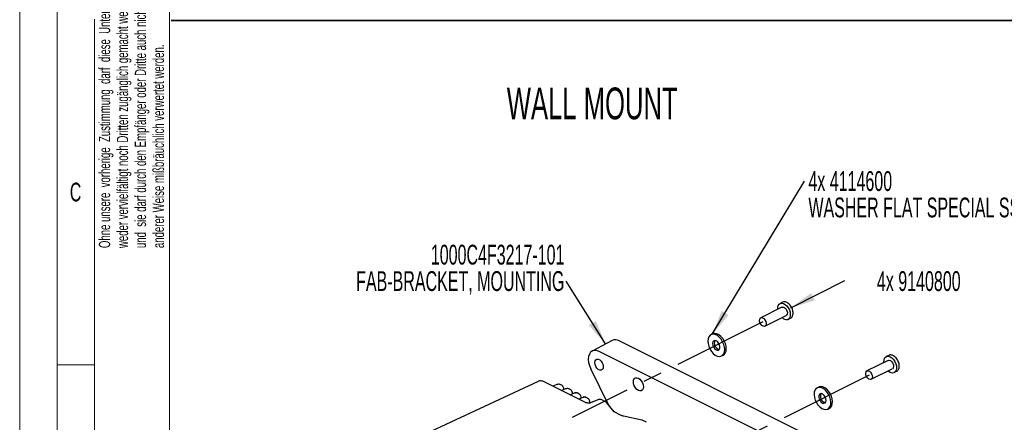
# Model space of a CAD drawing. Header units: millimetres. Extents: x 0 to 1680, y 0 to 1188.
# Tile 7 of 40: x 0 to 526, y 379 to 594. Entities that reach past the tile are written whole.
import ezdxf

# ---------------------------------------------------------------- set-up
doc = ezdxf.new("R2010")
doc.units = ezdxf.units.MM
doc.header["$LTSCALE"] = 4
doc.linetypes.add('CENTERX2', pattern=[20.32, 12.7, -2.54, 2.54, -2.54])
doc.layers.add('FORMAT', color=7, linetype='Continuous')
doc.styles.add('SLDTEXTSTYLE0', font='TXT', dxfattribs={"width": 0.605})
doc.styles.add('SLDTEXTSTYLE1', font='TXT', dxfattribs={"width": 0.638186})
doc.dimstyles.new('SLDDIMSTYLE0', dxfattribs={"dimtxt": 0.18, "dimasz": 13.208, "dimexe": 0, "dimexo": 0.0625, "dimgap": 0, "dimtad": 0, "dimtih": 1, "dimtoh": 1, "dimdec": 0, "dimrnd": 1e-09, "dimzin": 0, "dimdsep": 46, "dimtxsty": 'Standard', "dimsah": 1, "dimcen": 0.09, "dimadec": 0, "dimazin": 0, "dimtfac": 13.208, "dimtdec": 0, "dimtofl": 0, "dimtmove": 0, "dimatfit": 3, "dimfxl": 1, "dimfrac": 2, "dimtolj": 1, "dimtzin": 0, "dimarcsym": 0})

# ---------------------------------------------------------------- blocks, each defined once
blk = doc.blocks.new('SW_NOTE_8')
at = {"color": 0, "linetype": 'Continuous', "lineweight": 0, "char_height": 6, "attachment_point": 1, "rotation": 90, "style": 'SLDTEXTSTYLE1'}
for s, insert in [('weder vervielfältigt noch Dritten zugänglich gemacht werden,', (1.87, 0)), ('Ohne unsere  vorherige  Zustimmung  darf  diese  Unterlage', (-7.73, 0)), ('und  sie darf durch den Empfänger oder Dritte auch nicht in', (11.47, 0)), ('anderer Weise mißbräuchlich verwertet werden.', (21.07, 0))]:
    blk.add_mtext(s, dxfattribs=dict(at, insert=insert))
blk = doc.blocks.new('SW_NOTE_10')
at = {"layer": 'FORMAT', "color": 0, "char_height": 10.5833, "attachment_point": 3, "style": 'SLDTEXTSTYLE0'}
for s, insert in [('1000C4F3217-101', (-0.84, 19.52)), ('FAB-BRACKET, MOUNTING', (-0.87, 5.41))]:
    blk.add_mtext(s, dxfattribs=dict(at, insert=insert))
blk = doc.blocks.new('SW_NOTE_11')
at = {"layer": 'FORMAT', "color": 0, "attachment_point": 1, "style": 'SLDTEXTSTYLE0'}
for s, insert, char_height in [('4x 4114600', (2.04, 5.29), 10.583), ('WASHER FLAT SPECIAL SST', (2.04, -8.82), 10.5833)]:
    blk.add_mtext(s, dxfattribs=dict(at, insert=insert, char_height=char_height))
blk = doc.blocks.new('SW_NOTE_12')
at = {"layer": 'FORMAT', "color": 0, "insert": (39.47, 4.99), "char_height": 10.583, "attachment_point": 2, "style": 'SLDTEXTSTYLE0'}
blk.add_mtext('4x 9140800', dxfattribs=at)

msp = doc.modelspace()

# ---------------------------------------------------------------- linework, layer by layer
at = {"color": 7, "linetype": 'Continuous', "lineweight": 18}
for p, q in [((0, 1188), (0, 0)), ((20, 1168), (20, 20)), ((80, 1148), (80, 40)), ((40, 594), (40, 409.33)), ((40, 409.33), (20, 409.33)), ((40, 409.33), (40, 224.67))]:
    msp.add_line(p, q, dxfattribs=at)
at = {"color": 7, "linetype": 'Continuous', "lineweight": 25}
for p, q in [((407.77, 442.76), (406.48, 442.11)), ((407.49, 440.1), (396.17, 434.44)), ((398.41, 429.97), (409.72, 435.63)), ((410.73, 433.61), (412.02, 434.26)), ((316.67, 422.29), (306.02, 416.67)), ((419.27, 372.7), (320.49, 422.09)), ((370.41, 425.86), (369.53, 425.42)), ((408.5, 367.08), (309.71, 416.47)), ((375.21, 414.06), (376.09, 414.5)), ((464.24, 411.72), (452.93, 406.06)), ((464.53, 414.38), (463.23, 413.73)), ((314.96, 387.68), (305.25, 407.24)), ((455.16, 401.59), (466.48, 407.25)), ((467.48, 405.24), (468.77, 405.88)), ((277.16, 400.5), (190.02, 360)), ((302.44, 389.2), (279.99, 400.42)), ((286.87, 398.68), (285.04, 397.9)), ((289.64, 398.51), (289.26, 398.7)), ((291.47, 396.38), (289.63, 395.6)), ((294.24, 396.21), (293.85, 396.41)), ((427.16, 397.49), (426.28, 397.05)), ((296.06, 394.08), (294.23, 393.3)), ((298.84, 393.91), (298.45, 394.11)), ((300.66, 391.78), (298.82, 391)), ((303.43, 391.62), (303.04, 391.81)), ((309.04, 390.68), (305.22, 389.1)), ((313.08, 389.63), (311.12, 390.61)), ((317.78, 384.23), (313.89, 388.98)), ((317.78, 384.23), (317.74, 384.28)), ((431.96, 385.69), (432.84, 386.13)), ((321.59, 382.3), (318.08, 384.05)), ((332.5, 379.83), (322.69, 381.93)), ((335.05, 378.64), (333.1, 379.62))]:
    msp.add_line(p, q, dxfattribs=at)
at = {"color": 7, "linetype": 'CENTERX2'}
for p, q in [((397.29, 432.21), (295.35, 381.26)), ((454.05, 403.83), (352.13, 352.87))]:
    msp.add_line(p, q, dxfattribs=at)
at = {"color": 7, "linetype": 'Continuous', "lineweight": 25, "flags": 128}
for points in [[(405.27, 438.99), (405.27, 439.99), (405.49, 440.97), (405.95, 441.71), (406.6, 442.17), (407.4, 442.3), (408.29, 442.11), (409.21, 441.61), (410.08, 440.82), (410.84, 439.82), (411.43, 438.67), (411.82, 437.46), (411.96, 436.28), (411.86, 435.22), (411.51, 434.35), (410.95, 433.75), (410.22, 433.45), (410.22, 433.45)], [(407.49, 440.1), (407.75, 440.19), (408.41, 440.11), (409.1, 439.69), (409.71, 439), (410.15, 438.13), (410.36, 437.22), (410.3, 436.41), (409.98, 435.82), (409.72, 435.63)], [(398.14, 429.88), (397.48, 429.96), (396.8, 430.37), (396.18, 431.07), (395.74, 431.94), (395.53, 432.85), (395.59, 433.66), (395.91, 434.25), (396.44, 434.53), (397.1, 434.45), (397.78, 434.04), (398.4, 433.34), (398.84, 432.47), (399.05, 431.56), (398.99, 430.75), (398.67, 430.16), (398.14, 429.88)], [(374.89, 413.93), (375.71, 414.4), (376.33, 415.17), (376.72, 416.21), (376.86, 417.46), (376.74, 418.83), (376.36, 420.27), (375.75, 421.67), (374.95, 422.96), (373.99, 424.06), (372.94, 424.91), (371.86, 425.46), (370.81, 425.68), (369.85, 425.56), (369.03, 425.09), (368.41, 424.32), (368.02, 423.28), (367.88, 422.03), (368, 420.65), (368.38, 419.22), (368.98, 417.82), (369.79, 416.53), (370.74, 415.43), (371.79, 414.58), (372.87, 414.03), (373.93, 413.81), (374.89, 413.93)], [(373.47, 417.2), (373.99, 417.57), (374.28, 418.23), (374.32, 419.09), (374.09, 420.05), (373.63, 420.96), (373, 421.71), (372.29, 422.19), (371.58, 422.35), (370.98, 422.15), (370.57, 421.62), (370.4, 420.85), (370.5, 419.92), (370.85, 418.97), (371.4, 418.13), (372.09, 417.5), (372.81, 417.18), (373.47, 417.2)], [(376.09, 414.5), (376.59, 414.84), (377.21, 415.61), (377.6, 416.65), (377.74, 417.9), (377.62, 419.27), (377.24, 420.71), (376.63, 422.11), (375.83, 423.4), (374.87, 424.5), (373.82, 425.35), (372.74, 425.9), (371.69, 426.12), (370.73, 426), (370.41, 425.86)], [(309.71, 416.47), (308.43, 416.93), (307.21, 417.02), (306.12, 416.72), (305.21, 416.06), (304.53, 415.06), (304.1, 413.77), (303.97, 412.27), (304.12, 410.62), (304.55, 408.92), (305.25, 407.24)], [(307.47, 410.55), (307.61, 411.42), (308, 412.05), (308.59, 412.37), (309.32, 412.33), (310.1, 411.94), (310.83, 411.25), (311.43, 410.34), (311.82, 409.32), (311.95, 408.31), (311.82, 407.44), (311.43, 406.81), (310.83, 406.49), (310.1, 406.53), (309.32, 406.92), (308.59, 407.61), (308, 408.52), (307.61, 409.54), (307.47, 410.55)], [(462.03, 410.61), (462.01, 410.84), (462.06, 411.93), (462.36, 412.84), (462.88, 413.5), (463.59, 413.87), (464.42, 413.9), (465.33, 413.61), (466.24, 413.02), (467.08, 412.16), (467.79, 411.1), (468.33, 409.92), (468.64, 408.72), (468.71, 407.56), (468.53, 406.55), (468.12, 405.76), (467.5, 405.25), (467.5, 405.25)], [(464.24, 411.72), (464.84, 411.81), (465.52, 411.56), (466.19, 410.99), (466.72, 410.18), (467.05, 409.28), (467.12, 408.4), (466.92, 407.69), (466.49, 407.25)], [(455.17, 401.6), (454.57, 401.5), (453.88, 401.75), (453.22, 402.33), (452.68, 403.13), (452.36, 404.03), (452.29, 404.91), (452.48, 405.62), (452.92, 406.06), (453.52, 406.16), (454.21, 405.9), (454.87, 405.33), (455.41, 404.53), (455.73, 403.62), (455.81, 402.75), (455.61, 402.03), (455.17, 401.6)], [(328.04, 400.27), (328.17, 401.22), (328.55, 401.95), (329.15, 402.38), (329.9, 402.47), (330.73, 402.22), (331.56, 401.64), (332.31, 400.8), (332.9, 399.77), (333.29, 398.66), (333.42, 397.58), (333.29, 396.63), (332.9, 395.9), (332.31, 395.47), (331.56, 395.37), (330.73, 395.63), (329.9, 396.21), (329.15, 397.05), (328.55, 398.08), (328.17, 399.18), (328.04, 400.27)], [(430.9, 385.43), (431.84, 385.63), (432.61, 386.16), (433.19, 387), (433.53, 388.09), (433.61, 389.37), (433.43, 390.76), (433, 392.2), (432.35, 393.58), (431.51, 394.83), (430.53, 395.89), (429.47, 396.68), (428.39, 397.16), (427.35, 397.31), (426.41, 397.11), (425.63, 396.57), (425.06, 395.74), (424.72, 394.65), (424.64, 393.37), (424.82, 391.97), (425.24, 390.54), (425.9, 389.15), (426.74, 387.9), (427.72, 386.85), (428.78, 386.06), (429.86, 385.57), (430.9, 385.43)], [(432.84, 386.13), (433.49, 386.6), (434.07, 387.44), (434.41, 388.53), (434.49, 389.81), (434.31, 391.2), (433.88, 392.64), (433.23, 394.02), (432.39, 395.27), (431.41, 396.33), (430.35, 397.12), (429.27, 397.6), (428.23, 397.75), (427.29, 397.55), (427.16, 397.49)], [(429.9, 388.77), (430.5, 388.96), (430.92, 389.48), (431.09, 390.25), (430.99, 391.18), (430.65, 392.13), (430.1, 392.97), (429.41, 393.6), (428.69, 393.93), (428.03, 393.91), (427.51, 393.55), (427.21, 392.89), (427.17, 392.03), (427.4, 391.08), (427.85, 390.16), (428.48, 389.41), (429.2, 388.92), (429.9, 388.77)]]:
    msp.add_lwpolyline(points, dxfattribs=at)
at = {"color": 7, "linetype": 'Continuous', "lineweight": 25}
for centre, radius, start, end in [((410.07, 437.02), 3.57, 224.3628, 272.4883), ((318.39, 418.61), 4.07, 58.88, 114.9205), ((374.66, 420.89), 3.38, 154.4841, 258.646), ((466.55, 408.1), 3.01, 220.6018, 288.4163), ((310, 388.37), 2.5, 63.4349, 112.5183), ((311.96, 387.4), 2.5, 39.3162, 63.4349), ((431.39, 392.5), 3.35, 154.0935, 259.5629), ((331.98, 377.39), 2.5, 63.4349, 77.9059)]:
    msp.add_arc(centre, radius, start, end, dxfattribs=at)
for centre in [(286.95, 394.27), (291.55, 391.97), (296.14, 389.67), (300.74, 387.37)]:
    msp.add_ellipse(centre, major_axis=(2.35, 4.41), ratio=0.631359, start_param=6.257229, end_param=6.949498, dxfattribs=at)
for points, knots in [([(413.2, 435.74), (413.26, 435.9), (413.43, 436.36), (413.46, 437.27), (413.3, 438.4), (412.91, 439.56), (412.32, 440.66), (411.57, 441.61), (410.71, 442.36), (409.77, 442.86), (408.86, 443.03), (408.13, 442.96), (407.8, 442.74), (407.69, 442.67)], [0, 0, 0, 0, 0.052223, 0.151384, 0.252719, 0.354142, 0.455527, 0.557236, 0.659649, 0.76318, 0.867021, 0.956412, 1, 1, 1, 1]), ([(412.04, 434.3), (412.23, 434.41), (412.65, 434.66), (413.04, 435.19), (413.16, 435.61), (413.2, 435.74)], [0, 0, 0, 0, 0.35163, 0.795237, 1, 1, 1, 1]), ([(466.23, 414.48), (466.07, 414.53), (465.64, 414.66), (465.04, 414.62), (464.68, 414.42), (464.56, 414.35)], [0, 0, 0, 0, 0.269533, 0.741089, 1, 1, 1, 1]), ([(468.8, 405.89), (468.94, 405.98), (469.32, 406.21), (469.78, 406.8), (470.11, 407.65), (470.22, 408.67), (470.1, 409.8), (469.76, 410.96), (469.2, 412.07), (468.49, 413.06), (467.64, 413.85), (466.87, 414.35), (466.39, 414.45), (466.23, 414.48)], [0, 0, 0, 0, 0.05674, 0.148753, 0.242352, 0.340201, 0.440718, 0.541577, 0.642358, 0.743397, 0.845036, 0.947734, 1, 1, 1, 1]), ([(279.99, 400.42), (279.76, 400.52), (279.24, 400.74), (278.36, 400.82), (277.61, 400.72), (277.24, 400.52), (277.15, 400.46)], [0, 0, 0, 0, 0.255896, 0.574521, 0.890137, 1, 1, 1, 1]), ([(289.38, 398.61), (289.33, 398.65), (289.05, 398.86), (288.39, 398.98), (287.59, 398.94), (287.08, 398.75), (286.87, 398.68)], [0, 0, 0, 0, 0.078905, 0.42207, 0.76351, 1, 1, 1, 1]), ([(291.02, 396.19), (291.02, 396.2), (291, 396.58), (290.8, 397.25), (290.34, 398.07), (289.84, 398.38), (289.6, 398.53)], [0, 0, 0, 0, 0.012034, 0.3470433, 0.6824986, 1, 1, 1, 1]), ([(293.97, 396.31), (293.92, 396.35), (293.65, 396.57), (292.99, 396.68), (292.19, 396.64), (291.67, 396.46), (291.47, 396.38)], [0, 0, 0, 0, 0.078905, 0.42207, 0.76351, 1, 1, 1, 1]), ([(295.62, 393.89), (295.61, 393.9), (295.59, 394.28), (295.4, 394.95), (294.94, 395.77), (294.44, 396.08), (294.2, 396.23)], [0, 0, 0, 0, 0.012034, 0.3470433, 0.6824986, 1, 1, 1, 1]), ([(298.57, 394.01), (298.52, 394.05), (298.24, 394.27), (297.58, 394.38), (296.78, 394.35), (296.27, 394.16), (296.06, 394.08)], [0, 0, 0, 0, 0.078905, 0.42207, 0.76351, 1, 1, 1, 1]), ([(300.21, 391.59), (300.21, 391.61), (300.19, 391.99), (299.99, 392.65), (299.53, 393.47), (299.04, 393.78), (298.8, 393.93)], [0, 0, 0, 0, 0.012034, 0.3470433, 0.6824986, 1, 1, 1, 1]), ([(303.17, 391.71), (303.11, 391.75), (302.84, 391.97), (302.18, 392.08), (301.38, 392.05), (300.87, 391.86), (300.66, 391.78)], [0, 0, 0, 0, 0.078905, 0.42207, 0.76351, 1, 1, 1, 1]), ([(304.84, 388.76), (304.83, 388.95), (304.81, 389.52), (304.6, 390.36), (304.13, 391.18), (303.63, 391.48), (303.39, 391.63)], [0, 0, 0, 0, 0.150953, 0.438856, 0.727143, 1, 1, 1, 1]), ([(305.22, 389.1), (305.17, 389.08), (305.05, 389.04), (304.71, 388.96), (304.23, 388.9), (303.65, 388.91), (303.1, 388.98), (302.66, 389.1), (302.51, 389.16), (302.44, 389.2)], [0, 0, 0, 0, 0.101643, 0.23047, 0.378561, 0.544527, 0.718672, 0.862868, 1, 1, 1, 1]), ([(318.08, 384.05), (318.02, 384.08), (317.85, 384.17), (317.76, 384.26), (317.77, 384.24), (317.77, 384.24)], [0, 0, 0, 0, 0.30176, 0.886364, 1, 1, 1, 1]), ([(322.69, 381.93), (322.58, 381.96), (322.22, 382.04), (321.84, 382.18), (321.64, 382.27), (321.59, 382.3)], [0, 0, 0, 0, 0.252959, 0.805506, 1, 1, 1, 1])]:
    msp.add_open_spline(points, degree=3, knots=knots, dxfattribs=at)
at = {"layer": 'FORMAT', "lineweight": 35}
msp.add_line((81.04, 593.29), (928.48, 593.29), dxfattribs=at)

# ---------------------------------------------------------------- block references
at = {"color": 7, "linetype": 'Continuous', "lineweight": 0}
msp.add_blockref('SW_NOTE_8', (50.08, 471.68), dxfattribs=at)
at = {"layer": 'FORMAT'}
for name, p in [('SW_NOTE_11', (419.58, 507.47)), ('SW_NOTE_10', (292.04, 453.94)), ('SW_NOTE_12', (441.15, 454.36))]:
    msp.add_blockref(name, p, dxfattribs=at)

# ---------------------------------------------------------------- texts
at = {"color": 7, "linetype": 'Continuous', "lineweight": 0, "insert": (29.88, 506.61), "char_height": 10, "attachment_point": 2, "style": 'SLDTEXTSTYLE1'}
msp.add_mtext('C', dxfattribs=at)
at = {"layer": 'FORMAT', "insert": (260.39, 557.41), "char_height": 16.933, "attachment_point": 1, "style": 'SLDTEXTSTYLE0'}
msp.add_mtext('WALL MOUNT', dxfattribs=at)

# ---------------------------------------------------------------- leaders
at = {"layer": 'FORMAT'}
for points in [[(370.24, 425.65), (419.58, 507.47)], [(313.19, 420.46), (292.04, 453.94)], [(412.2, 439.73), (441.15, 454.36)]]:
    msp.add_leader(points, dimstyle='SLDDIMSTYLE0', dxfattribs=at)

doc.saveas('drawing.dxf')
